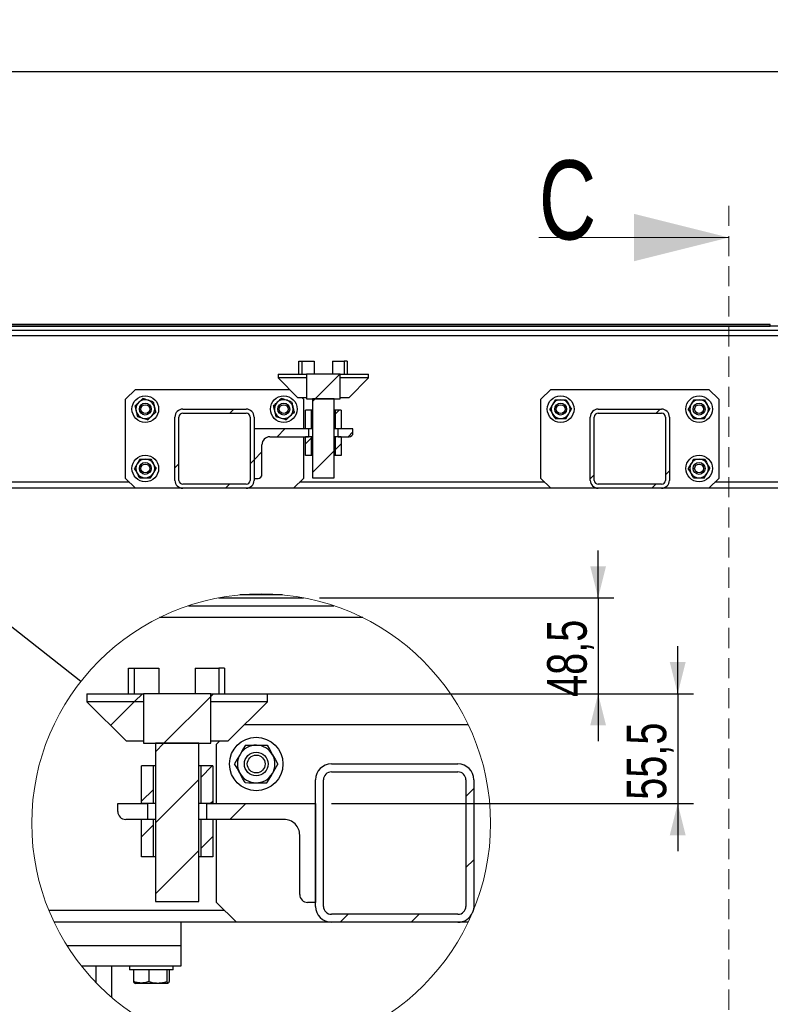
# Model space of a CAD drawing. Header units: millimetres. Extents: x 0 to 841, y 0 to 594.
# Tile 54 of 107: x 346 to 393, y 264 to 326. Entities that reach past the tile are written whole.
import ezdxf

# ---------------------------------------------------------------- set-up
doc = ezdxf.new("R2010")
doc.units = ezdxf.units.MM
doc.linetypes.add('HIDDEN', pattern=[1.905, 1.27, -0.635])
doc.layers.add('COTES', color=1, linetype='Continuous')
doc.layers.add('TRAIT-FINS', color=9, linetype='Continuous')
doc.layers.add('TRAIT-FORT', color=4, linetype='Continuous', lineweight=25)
doc.styles.add('SLDTEXTSTYLE0', font='TXT', dxfattribs={"width": 0.75})
doc.dimstyles.new('SLDDIMSTYLE0', dxfattribs={"dimtxt": 2.5, "dimasz": 2, "dimexe": 0, "dimexo": 0.0625, "dimtad": 1, "dimlfac": 16, "dimrnd": 1e-09, "dimzin": 12, "dimdsep": 46, "dimtxsty": 'SLDTEXTSTYLE0', "dimsah": 1, "dimcen": 0.09, "dimadec": 0, "dimazin": 3, "dimtfac": 1, "dimtofl": 0, "dimtmove": 0, "dimatfit": 3, "dimfxl": 1, "dimfrac": 2, "dimtolj": 1, "dimtzin": 12, "dimarcsym": 0})
doc.dimstyles.new('SLDDIMSTYLE4', dxfattribs={"dimtxt": 0.18, "dimasz": 2, "dimexe": 0, "dimexo": 0.0625, "dimgap": 0, "dimtad": 0, "dimtih": 1, "dimtoh": 1, "dimdec": 0, "dimrnd": 1e-09, "dimzin": 0, "dimdsep": 46, "dimtxsty": 'Standard', "dimblk1": 'NONE', "dimblk2": 'NONE', "dimsah": 1, "dimcen": 0.09, "dimadec": 0, "dimazin": 0, "dimtfac": 2, "dimtdec": 0, "dimtofl": 0, "dimtmove": 0, "dimatfit": 3, "dimldrblk": 'NONE', "dimfxl": 1, "dimfrac": 2, "dimtolj": 1, "dimtzin": 0, "dimarcsym": 0})
doc.dimstyles.new('SLDDIMSTYLE5', dxfattribs={"dimtxt": 2.5, "dimasz": 2, "dimexe": 0, "dimexo": 0.0625, "dimtad": 1, "dimdec": 1, "dimlfac": 8, "dimrnd": 1e-09, "dimzin": 12, "dimdsep": 46, "dimtxsty": 'SLDTEXTSTYLE0', "dimsah": 1, "dimcen": 0.09, "dimadec": 0, "dimazin": 3, "dimtfac": 1, "dimtdec": 1, "dimtmove": 0, "dimatfit": 0, "dimfxl": 1, "dimfrac": 2, "dimtolj": 1, "dimtzin": 12, "dimarcsym": 0})
pattern_1 = [(45, (0, 0), (-13.4704, 13.4704), []), (45, (4.49, 2e-323), (-13.4704, 13.4704), []), (45, (8.98, 4e-323), (-13.4704, 13.4704), []), (45, (13.47, 6e-323), (-13.4704, 13.4704), [])]

# ---------------------------------------------------------------- blocks, each defined once
blk = doc.blocks.new('_D_28')
at = {"layer": 'COTES', "color": 1, "transparency": 16777216}
for p, q in [((320.683, 306.837), (320.683, 323.556)), ((488.058, 306.837), (488.058, 323.556)), ((320.683, 322.556), (488.058, 322.556))]:
    blk.add_line(p, q, dxfattribs=at)
for points in [[(320.683, 322.556), (322.683, 322.056), (322.683, 323.056)], [(488.058, 322.556), (486.058, 323.056), (486.058, 322.056)]]:
    blk.add_solid(points, dxfattribs=at)
at = {"layer": 'COTES', "color": 1, "transparency": 16777216, "insert": (400.676, 325.778), "char_height": 2.5, "attachment_point": 1, "style": 'SLDTEXTSTYLE0'}
blk.add_mtext('2678', dxfattribs=at)
blk = doc.blocks.new('_None')
blk = doc.blocks.new('SW_HATCH_2')
at = {"layer": 'TRAIT-FINS', "color": 0}
for p, q in [((-6.033, 7.438), (-5.533, 7.937)), ((-4.168, 4.813), (-1.213, 7.767)), ((-1.213, 7.767), (-1.043, 7.937)), ((-7.539, 5.932), (-6.033, 7.438)), ((-4.713, 4.267), (-4.168, 4.813)), ((-1.838, 2.652), (-1.115, 3.375)), ((-4.713, -0.223), (-1.963, 2.527)), ((-5.588, 1.147), (-4.838, 1.897)), ((14.912, 1.442), (15.412, 1.942)), ((-1.245, 1), (-1.088, 1.157)), ((0, 0), (1, 1)), ((-5.588, -1.098), (-4.838, -0.348)), ((-1.838, -1.838), (-1.088, -1.088)), ((-4.713, -4.713), (-1.963, -1.963)), ((14.912, -3.049), (15.412, -2.549)), ((6.97, -6.5), (7.47, -6)), ((11.461, -6.5), (11.961, -6))]:
    blk.add_line(p, q, dxfattribs=at)
blk = doc.blocks.new('_D_29')
at = {"layer": 'COTES', "color": 1, "transparency": 16777216}
for p, q in [((382.615, 289.286), (382.615, 292.286)), ((364.996, 289.286), (383.615, 289.286)), ((382.615, 289.286), (382.615, 283.224)), ((359.13, 283.224), (383.615, 283.224)), ((382.615, 283.224), (382.615, 280.224))]:
    blk.add_line(p, q, dxfattribs=at)
for points in [[(382.615, 289.286), (383.115, 291.286), (382.115, 291.286)], [(382.615, 283.224), (382.115, 281.224), (383.115, 281.224)]]:
    blk.add_solid(points, dxfattribs=at)
at = {"layer": 'COTES', "color": 1, "transparency": 16777216, "insert": (379.392, 283.023), "char_height": 2.5, "attachment_point": 1, "rotation": 90, "style": 'SLDTEXTSTYLE0'}
blk.add_mtext('48,5', dxfattribs=at)
blk = doc.blocks.new('_D_30')
at = {"layer": 'COTES', "color": 1, "transparency": 16777216}
for p, q in [((387.644, 283.224), (387.644, 286.224)), ((359.13, 283.224), (388.644, 283.224)), ((387.644, 283.224), (387.644, 276.286)), ((365.755, 276.286), (388.644, 276.286)), ((387.644, 276.286), (387.644, 273.286))]:
    blk.add_line(p, q, dxfattribs=at)
for points in [[(387.644, 283.224), (388.144, 285.224), (387.144, 285.224)], [(387.644, 276.286), (387.144, 274.286), (388.144, 274.286)]]:
    blk.add_solid(points, dxfattribs=at)
at = {"layer": 'COTES', "color": 1, "transparency": 16777216, "insert": (384.421, 276.523), "char_height": 2.5, "attachment_point": 1, "rotation": 90, "style": 'SLDTEXTSTYLE0'}
blk.add_mtext('55,5', dxfattribs=at)

msp = doc.modelspace()

# ---------------------------------------------------------------- hatches: boundary and pattern name
at = {"layer": 'TRAIT-FINS'}
h = msp.add_hatch(dxfattribs=at)
h.set_pattern_fill('ANSI31', color=9, style=0)
h.paths.add_polyline_path([(364.18322, 303.43051), (362.3926, 303.43051), (362.3926, 303.18051), (364.18322, 303.18051)], flags=0)
h = msp.add_hatch(dxfattribs=at)
h.set_pattern_fill('ANSI31', color=9, style=0)
h.paths.add_polyline_path([(364.18322, 301.93051), (364.18322, 303.18051), (362.3926, 303.18051), (363.6426, 301.93051)], flags=0)
h = msp.add_hatch(dxfattribs=at)
h.set_pattern_fill('ANSI31', color=9, style=0)
h.paths.add_polyline_path([(364.18322, 301.86801), (366.30822, 301.86801), (366.30822, 303.43051), (364.18322, 303.43051)], flags=0)
h = msp.add_hatch(dxfattribs=at)
h.set_pattern_fill('ANSI31', color=9, style=0)
h.paths.add_polyline_path([(368.09885, 303.43051), (366.30822, 303.43051), (366.30822, 303.18051), (368.09885, 303.18051)], flags=0)
h = msp.add_hatch(dxfattribs=at)
h.set_pattern_fill('ANSI31', color=9, style=0)
h.paths.add_polyline_path([(366.30822, 303.18051), (366.30822, 301.93051), (366.84885, 301.93051), (368.09885, 303.18051)], flags=0)
h = msp.add_hatch(dxfattribs=at)
h.set_pattern_fill('ANSI31', color=9, style=0)
h.paths.add_polyline_path([(365.93322, 296.86801), (365.93322, 301.86801), (364.55822, 301.86801), (364.55822, 296.86801)], flags=0)
h = msp.add_hatch(dxfattribs=at)
h.set_pattern_fill('DIN 201 ACIER ET FONTE', color=9, style=0, pattern_type=2)
h.set_pattern_definition(pattern_1)
edge = h.paths.add_edge_path(flags=0)
edge.add_arc((360.37072, 296.71176), 0.5, 270, 360)
edge.add_line((360.87072, 296.71176), (360.87072, 300.71176))
edge.add_arc((360.37072, 300.71176), 0.5, 360, 450)
edge.add_line((360.37072, 301.21176), (356.37072, 301.21176))
edge.add_arc((356.37072, 300.71176), 0.5, 90, 180)
edge.add_line((355.87072, 300.71176), (355.87072, 296.71176))
edge.add_arc((356.37072, 296.71176), 0.5, 180, 270)
edge.add_line((356.37072, 296.21176), (360.37072, 296.21176))
edge = h.paths.add_edge_path(flags=0)
edge.add_line((360.62072, 300.71176), (360.62072, 296.71176))
edge.add_arc((360.37072, 296.71176), 0.25, 270, 360, ccw=False)
edge.add_line((360.37072, 296.46176), (356.37072, 296.46176))
edge.add_arc((356.37072, 296.71176), 0.25, 180, 270, ccw=False)
edge.add_line((356.12072, 296.71176), (356.12072, 300.71176))
edge.add_arc((356.37072, 300.71176), 0.25, 90, 180, ccw=False)
edge.add_line((356.37072, 300.96176), (360.37072, 300.96176))
edge.add_arc((360.37072, 300.71176), 0.25, 0, 90, ccw=False)
h = msp.add_hatch(dxfattribs=at)
h.set_pattern_fill('DIN 201 ACIER ET FONTE', color=9, style=0, pattern_type=2)
h.set_pattern_definition(pattern_1)
edge = h.paths.add_edge_path(flags=0)
edge.add_line((382.62072, 296.21176), (386.62072, 296.21176))
edge.add_arc((386.62072, 296.71176), 0.5, 270, 360)
edge.add_line((387.12072, 296.71176), (387.12072, 300.71176))
edge.add_arc((386.62072, 300.71176), 0.5, 360, 450)
edge.add_line((386.62072, 301.21176), (382.62072, 301.21176))
edge.add_arc((382.62072, 300.71176), 0.5, 90, 180)
edge.add_line((382.12072, 300.71176), (382.12072, 296.71176))
edge.add_arc((382.62072, 296.71176), 0.5, 180, 270)
edge = h.paths.add_edge_path(flags=0)
edge.add_arc((386.62072, 300.71176), 0.25, 0, 90, ccw=False)
edge.add_line((386.87072, 300.71176), (386.87072, 296.71176))
edge.add_arc((386.62072, 296.71176), 0.25, -90, 0, ccw=False)
edge.add_line((386.62072, 296.46176), (382.62072, 296.46176))
edge.add_arc((382.62072, 296.71176), 0.25, 180, 270, ccw=False)
edge.add_line((382.37072, 296.71176), (382.37072, 300.71176))
edge.add_arc((382.62072, 300.71176), 0.25, 90, 180, ccw=False)
edge.add_line((382.62072, 300.96176), (386.62072, 300.96176))
h = msp.add_hatch(dxfattribs=at)
h.set_pattern_fill('ANSI31', color=9, scale=0.5, style=0)
h.paths.add_polyline_path([(364.12072, 301.14926), (364.12072, 299.96176), (364.49572, 299.96176), (364.49572, 301.14926)], flags=0)
h = msp.add_hatch(dxfattribs=at)
h.set_pattern_fill('ANSI31', color=9, scale=0.5, style=0)
h.paths.add_polyline_path([(366.37072, 299.96176), (366.37072, 301.14926), (365.99572, 301.14926), (365.99572, 299.96176)], flags=0)
h = msp.add_hatch(dxfattribs=at)
h.set_pattern_fill('DIN 201 ACIER ET FONTE', color=9, style=0, pattern_type=2)
h.set_pattern_definition(pattern_1)
edge = h.paths.add_edge_path(flags=0)
edge.add_arc((361.87072, 298.96176), 0.5, 90, 180, ccw=False)
edge.add_line((361.87072, 299.46176), (364.30822, 299.46176))
edge.add_line((364.30822, 299.46176), (364.30822, 299.96176))
edge.add_line((364.30822, 299.96176), (360.87072, 299.96176))
edge.add_line((360.87072, 299.96176), (360.87072, 296.83676))
edge.add_line((360.87072, 296.83676), (361.12072, 296.83676))
edge.add_arc((361.12072, 297.08676), 0.25, 270, 360)
edge.add_line((361.37072, 297.08676), (361.37072, 298.96176))
h = msp.add_hatch(dxfattribs=at)
h.set_pattern_fill('DIN 201 ACIER ET FONTE', color=9, style=0, pattern_type=2)
h.set_pattern_definition(pattern_1)
edge = h.paths.add_edge_path(flags=0)
edge.add_arc((366.87072, 299.71176), 0.25, 270, 360)
edge.add_line((367.12072, 299.71176), (367.12072, 299.96176))
edge.add_line((367.12072, 299.96176), (366.18322, 299.96176))
edge.add_line((366.18322, 299.96176), (366.18322, 299.46176))
edge.add_line((366.18322, 299.46176), (366.87072, 299.46176))
h = msp.add_hatch(dxfattribs=at)
h.set_pattern_fill('ANSI31', color=9, scale=0.5, style=0)
h.paths.add_polyline_path([(364.12072, 299.46176), (364.12072, 298.27426), (364.49572, 298.27426), (364.49572, 299.46176)], flags=0)
h = msp.add_hatch(dxfattribs=at)
h.set_pattern_fill('ANSI31', color=9, scale=0.5, style=0)
h.paths.add_polyline_path([(366.37072, 298.27426), (366.37072, 299.46176), (365.99572, 299.46176), (365.99572, 298.27426)], flags=0)

# ---------------------------------------------------------------- linework, layer by layer
at = {"color": 7, "linetype": 'HIDDEN', "lineweight": 18}
msp.add_line((390.87072, 314.05551), (390.87072, 236.55551), dxfattribs=at)
at = {"color": 7, "linetype": 'Continuous', "lineweight": 18}
msp.add_line((378.87072, 312.05551), (390.87072, 312.05551), dxfattribs=at)
msp.add_circle((361.3175, 275.03721), 14.49962, dxfattribs=at)
msp.add_solid([(390.87072, 312.05551), (384.87072, 313.55551), (384.87072, 310.55551)], dxfattribs=at)
at = {"layer": 'TRAIT-FORT', "color": 4, "linetype": 'Continuous', "lineweight": 25}
for p, q in [((393.4951, 306.55551), (318.80822, 306.55551)), ((318.80822, 306.46176), (393.4951, 306.46176)), ((489.93322, 306.46176), (318.80822, 306.46176)), ((318.80822, 306.21176), (489.93322, 306.21176)), ((393.4951, 306.46176), (393.4951, 306.55551)), ((488.05822, 305.83676), (320.68322, 305.83676)), ((363.7051, 303.43051), (363.7051, 304.24301)), ((363.7051, 304.24301), (363.8926, 304.24301)), ((363.8926, 304.24301), (363.8926, 303.43051)), ((363.8926, 304.24301), (364.67385, 304.24301)), ((364.67385, 304.24301), (364.67385, 303.43051)), ((365.8176, 304.24301), (365.8176, 303.43051)), ((365.8176, 304.24301), (366.55985, 304.24301)), ((366.55985, 304.24301), (366.55985, 303.43051)), ((366.74735, 304.24301), (366.55985, 304.24301)), ((366.74735, 304.24301), (366.74735, 303.43051)), ((362.3926, 303.43051), (362.3926, 303.18051)), ((362.3926, 303.43051), (364.18322, 303.43051)), ((362.3926, 303.18051), (363.6426, 301.93051)), ((364.18322, 303.18051), (362.3926, 303.18051)), ((364.18322, 303.43051), (364.18322, 301.86801)), ((366.30822, 303.43051), (364.18322, 303.43051)), ((364.18322, 303.43051), (364.18322, 303.18051)), ((364.18322, 303.18051), (364.18322, 301.93051)), ((366.30822, 301.86801), (366.30822, 303.43051)), ((366.30822, 303.18051), (366.30822, 303.43051)), ((366.30822, 303.43051), (368.09885, 303.43051)), ((366.30822, 301.93051), (366.30822, 303.18051)), ((368.09885, 303.18051), (366.30822, 303.18051)), ((366.84885, 301.93051), (368.09885, 303.18051)), ((368.09885, 303.18051), (368.09885, 303.43051)), ((353.37072, 302.46176), (352.74572, 301.83676)), ((353.37072, 302.46176), (363.11135, 302.46176)), ((379.62072, 302.46176), (378.99572, 301.83676)), ((379.62072, 302.46176), (389.62072, 302.46176)), ((390.24572, 301.83676), (389.62072, 302.46176)), ((352.74572, 296.83676), (352.74572, 301.83676)), ((364.18322, 301.93051), (363.6426, 301.93051)), ((363.99572, 301.83676), (363.90197, 301.93051)), ((363.99572, 301.83676), (363.99572, 299.96176)), ((364.18322, 301.86801), (366.30822, 301.86801)), ((364.55822, 301.86801), (364.55822, 296.86801)), ((365.93322, 301.86801), (364.55822, 301.86801)), ((365.93322, 296.86801), (365.93322, 301.86801)), ((366.84885, 301.93051), (366.30822, 301.93051)), ((378.99572, 296.83676), (378.99572, 301.83676)), ((390.24572, 301.83676), (390.24572, 296.83676)), ((356.37072, 301.21176), (360.37072, 301.21176)), ((382.62072, 301.21176), (386.62072, 301.21176)), ((355.87072, 296.71176), (355.87072, 300.71176)), ((356.12072, 296.71176), (356.12072, 300.71176)), ((356.37072, 300.96176), (360.37072, 300.96176)), ((360.62072, 300.71176), (360.62072, 296.71176)), ((360.87072, 300.71176), (360.87072, 296.71176)), ((364.12072, 299.96176), (364.12072, 301.14926)), ((364.49572, 301.14926), (364.12072, 301.14926)), ((364.49572, 299.96176), (364.49572, 301.14926)), ((364.55822, 301.14926), (364.49572, 301.14926)), ((365.99572, 301.14926), (365.93322, 301.14926)), ((365.99572, 301.14926), (365.99572, 299.96176)), ((366.37072, 301.14926), (365.99572, 301.14926)), ((366.37072, 301.14926), (366.37072, 299.96176)), ((382.12072, 296.71176), (382.12072, 300.71176)), ((382.37072, 296.71176), (382.37072, 300.71176)), ((382.62072, 300.96176), (386.62072, 300.96176)), ((386.87072, 300.71176), (386.87072, 296.71176)), ((387.12072, 300.71176), (387.12072, 296.71176)), ((360.87072, 299.96176), (360.87072, 296.83676)), ((364.30822, 299.96176), (360.87072, 299.96176)), ((364.49572, 299.96176), (364.12072, 299.96176)), ((364.30822, 299.96176), (364.30822, 299.46176)), ((364.55822, 299.96176), (364.49572, 299.96176)), ((365.99572, 299.96176), (365.93322, 299.96176)), ((366.37072, 299.96176), (365.99572, 299.96176)), ((366.18322, 299.46176), (366.18322, 299.96176)), ((367.12072, 299.96176), (366.18322, 299.96176)), ((367.12072, 299.71176), (367.12072, 299.96176)), ((361.87072, 299.46176), (364.30822, 299.46176)), ((363.99572, 299.46176), (363.99572, 296.83676)), ((364.12072, 298.27426), (364.12072, 299.46176)), ((364.49572, 299.46176), (364.12072, 299.46176)), ((364.49572, 298.27426), (364.49572, 299.46176)), ((364.55822, 299.46176), (364.49572, 299.46176)), ((365.99572, 299.46176), (365.93322, 299.46176)), ((365.99572, 299.46176), (365.99572, 298.27426)), ((366.37072, 299.46176), (365.99572, 299.46176)), ((366.18322, 299.46176), (366.87072, 299.46176)), ((366.37072, 299.46176), (366.37072, 298.27426)), ((361.37072, 297.08676), (361.37072, 298.96176)), ((364.49572, 298.27426), (364.12072, 298.27426)), ((364.55822, 298.27426), (364.49572, 298.27426)), ((365.99572, 298.27426), (365.93322, 298.27426)), ((366.37072, 298.27426), (365.99572, 298.27426)), ((352.74572, 296.83676), (353.37072, 296.21176)), ((360.87072, 296.83676), (361.12072, 296.83676)), ((363.37072, 296.21176), (363.99572, 296.83676)), ((364.55822, 296.86801), (365.93322, 296.86801)), ((378.99572, 296.83676), (379.62072, 296.21176)), ((389.62072, 296.21176), (390.24572, 296.83676)), ((353.37072, 296.21176), (339.62072, 296.21176)), ((352.99572, 296.58676), (339.99572, 296.58676)), ((356.37072, 296.21176), (353.37072, 296.21176)), ((360.37072, 296.46176), (356.37072, 296.46176)), ((360.37072, 296.21176), (356.37072, 296.21176)), ((363.37072, 296.21176), (360.37072, 296.21176)), ((379.62072, 296.21176), (363.37072, 296.21176)), ((379.24572, 296.58676), (363.74572, 296.58676)), ((382.62072, 296.21176), (379.62072, 296.21176)), ((386.62072, 296.46176), (382.62072, 296.46176)), ((386.62072, 296.21176), (382.62072, 296.21176)), ((389.62072, 296.21176), (386.62072, 296.21176)), ((395.24572, 296.21176), (389.62072, 296.21176)), ((395.91447, 296.58676), (389.99572, 296.58676)), ((362.65822, 289.47398), (359.97677, 289.47398)), ((356.71571, 288.78648), (365.91928, 288.78648)), ((358.6386, 289.28647), (363.99639, 289.28647)), ((367.73925, 288.03648), (354.89574, 288.03648)), ((352.92374, 283.22397), (352.92374, 284.84898)), ((352.92374, 284.84898), (353.29874, 284.84898)), ((353.29874, 284.84898), (353.29874, 283.22397)), ((353.29874, 284.84898), (354.86125, 284.84898)), ((354.86125, 284.84898), (354.86125, 283.22397)), ((357.14874, 284.84898), (357.14874, 283.22397)), ((357.14874, 284.84898), (358.63325, 284.84898)), ((358.63325, 284.84898), (358.63325, 283.22397)), ((359.00826, 284.84898), (358.63325, 284.84898)), ((359.00826, 284.84898), (359.00826, 283.22397)), ((350.29875, 283.22397), (353.87999, 283.22397)), ((350.29875, 283.22397), (350.29875, 282.72398)), ((353.87999, 283.22397), (353.87999, 280.09898)), ((358.13, 283.22397), (353.87999, 283.22397)), ((353.87999, 283.22397), (353.87999, 282.72398)), ((358.13, 280.09898), (358.13, 283.22397)), ((358.13, 282.72398), (358.13, 283.22397)), ((358.13, 283.22397), (361.71125, 283.22397)), ((361.71125, 282.72398), (361.71125, 283.22397)), ((353.87999, 282.72398), (350.29875, 282.72398)), ((350.29875, 282.72398), (352.79875, 280.22398)), ((353.87999, 282.72398), (353.87999, 280.22398)), ((361.71125, 282.72398), (358.13, 282.72398)), ((358.13, 280.22398), (358.13, 282.72398)), ((359.21124, 280.22398), (361.71125, 282.72398)), ((360.27375, 281.28648), (374.40093, 281.28648)), ((353.87999, 280.22398), (352.79875, 280.22398)), ((353.87999, 280.09898), (358.13, 280.09898)), ((354.63, 280.09898), (354.63, 270.09898)), ((357.37999, 280.09898), (354.63, 280.09898)), ((357.37999, 270.09898), (357.37999, 280.09898)), ((359.21124, 280.22398), (358.13, 280.22398)), ((358.6925, 280.22398), (358.505, 280.03647)), ((358.505, 276.28647), (358.505, 280.03647)), ((365.75499, 278.78648), (373.755, 278.78648)), ((353.755, 276.28647), (353.755, 278.66148)), ((354.50499, 278.66148), (353.755, 278.66148)), ((354.50499, 276.28647), (354.50499, 278.66148)), ((354.63, 278.66148), (354.50499, 278.66148)), ((357.505, 278.66148), (357.37999, 278.66148)), ((357.505, 278.66148), (357.505, 276.28647)), ((358.255, 278.66148), (357.505, 278.66148)), ((358.255, 278.66148), (358.255, 276.28647)), ((365.75499, 278.28647), (373.755, 278.28647)), ((364.75499, 269.78648), (364.75499, 277.78648)), ((365.255, 269.78648), (365.255, 277.78648)), ((374.25499, 277.78648), (374.25499, 269.78648)), ((374.755, 277.78648), (374.755, 269.78648)), ((352.25499, 275.78648), (352.25499, 276.28647)), ((352.25499, 276.28647), (354.12999, 276.28647)), ((354.50499, 276.28647), (353.755, 276.28647)), ((354.12999, 276.28647), (354.12999, 275.28648)), ((354.63, 276.28647), (354.50499, 276.28647)), ((357.505, 276.28647), (357.37999, 276.28647)), ((358.255, 276.28647), (357.505, 276.28647)), ((357.88, 275.28648), (357.88, 276.28647)), ((357.88, 276.28647), (364.75499, 276.28647)), ((364.75499, 276.28647), (364.75499, 270.03648)), ((354.12999, 275.28648), (352.755, 275.28648)), ((353.755, 272.91148), (353.755, 275.28648)), ((354.50499, 275.28648), (353.755, 275.28648)), ((354.50499, 272.91148), (354.50499, 275.28648)), ((354.63, 275.28648), (354.50499, 275.28648)), ((357.505, 275.28648), (357.37999, 275.28648)), ((357.505, 275.28648), (357.505, 272.91148)), ((358.255, 275.28648), (357.505, 275.28648)), ((362.75499, 275.28648), (357.88, 275.28648)), ((358.255, 275.28648), (358.255, 272.91148)), ((358.505, 270.03648), (358.505, 275.28648)), ((363.75499, 270.53648), (363.75499, 274.28648)), ((354.50499, 272.91148), (353.755, 272.91148)), ((354.63, 272.91148), (354.50499, 272.91148)), ((357.505, 272.91148), (357.37999, 272.91148)), ((358.255, 272.91148), (357.505, 272.91148)), ((354.63, 270.09898), (357.37999, 270.09898)), ((359.00499, 269.53648), (347.9015, 269.53648)), ((358.505, 270.03648), (359.755, 268.78648)), ((364.75499, 270.03648), (364.255, 270.03648)), ((373.755, 269.28648), (365.75499, 269.28648)), ((359.755, 268.78648), (348.23405, 268.78648)), ((356.255, 267.28647), (356.255, 268.78648)), ((365.75499, 268.78648), (359.755, 268.78648)), ((373.755, 268.78648), (365.75499, 268.78648)), ((374.40093, 268.78648), (373.755, 268.78648)), ((356.255, 267.28647), (349.06285, 267.28647)), ((356.255, 266.03648), (356.255, 267.28647)), ((349.94917, 266.03648), (356.255, 266.03648)), ((350.88, 264.9718), (350.88, 266.03648)), ((351.88, 264.02863), (351.88, 266.03648)), ((353.00499, 266.03648), (353.00499, 265.78648)), ((355.75499, 265.78648), (353.00499, 265.78648)), ((353.24987, 265.78648), (353.24987, 265.03705)), ((354.22848, 265.78648), (354.22848, 265.03705)), ((355.3586, 265.78648), (355.3586, 265.03705)), ((355.51012, 265.78648), (355.51012, 265.03705)), ((355.75499, 265.78648), (355.75499, 266.03648)), ((353.30931, 264.94688), (353.37062, 264.91148)), ((355.38937, 264.91148), (353.37062, 264.91148)), ((355.38937, 264.91148), (355.45069, 264.94688))]:
    msp.add_line(p, q, dxfattribs=at)
at = {"layer": 'TRAIT-FORT', "color": 4, "linetype": 'Continuous', "lineweight": 25, "flags": 128}
for points in [[(359.98391, 279.39272), (359.80197, 279.08629), (359.6339, 278.8032)], [(360.33392, 279.98225), (360.18801, 279.7365), (360.02785, 279.46675), (359.98391, 279.39272)], [(360.33392, 279.98225), (360.57769, 279.97927), (360.79224, 279.97666), (361.01948, 279.97389)], [(361.01948, 279.97389), (361.05408, 279.97347), (361.30306, 279.97043), (361.55066, 279.96741), (361.70502, 279.96553)], [(361.70502, 279.96553), (361.8449, 279.7163), (361.99843, 279.44273), (362.04057, 279.36764)], [(359.96943, 278.20531), (359.79502, 278.51609), (359.6339, 278.8032)], [(362.02608, 278.18023), (362.20803, 278.48666), (362.3761, 278.76976)], [(362.04057, 279.36764), (362.21497, 279.05686), (362.3761, 278.76976)], [(360.30497, 277.60742), (360.16509, 277.85665), (360.01157, 278.13023), (359.96943, 278.20531)], [(361.67607, 277.59071), (361.82197, 277.83645), (361.98213, 278.1062), (362.02608, 278.18023)], [(360.30497, 277.60742), (360.54874, 277.60445), (360.76327, 277.60183), (360.99051, 277.59907)], [(360.99051, 277.59907), (361.02513, 277.59864), (361.2741, 277.5956), (361.52171, 277.59259), (361.67607, 277.59071)], [(374.755, 269.78648), (374.73578, 269.59139), (374.68025, 269.40839)]]:
    msp.add_lwpolyline(points, dxfattribs=at)
at = {"layer": 'TRAIT-FORT', "color": 4, "linetype": 'Continuous', "lineweight": 25}
for centre, radius in [((353.99572, 301.21176), 0.84375), ((362.74572, 301.21176), 0.84375), ((380.24572, 301.21176), 0.84375), ((388.99572, 301.21176), 0.84375), ((353.99572, 301.21176), 0.375), ((353.99572, 301.21176), 0.28125), ((362.74572, 301.21176), 0.375), ((362.74572, 301.21176), 0.28125), ((380.24572, 301.21176), 0.375), ((380.24572, 301.21176), 0.28125), ((388.99572, 301.21176), 0.375), ((388.99572, 301.21176), 0.28125), ((353.99572, 297.46176), 0.84375), ((388.99572, 297.46176), 0.84375), ((353.99572, 297.46176), 0.375), ((353.99572, 297.46176), 0.28125), ((388.99572, 297.46176), 0.375), ((388.99572, 297.46176), 0.28125), ((361.00499, 278.78648), 1.6875), ((361.005, 278.78648), 0.75), ((361.005, 278.78648), 0.5625)]:
    msp.add_circle(centre, radius, dxfattribs=at)
for centre, radius, start, end in [((353.99572, 301.21176), 0.59375, 73.3690353, 133.3690353), ((362.74572, 301.21176), 0.59375, 73.3690353, 133.3690353), ((380.24572, 301.21176), 0.59375, 90, 150), ((380.24572, 301.21176), 0.59375, 30, 90), ((388.99572, 301.21176), 0.59375, 90, 150), ((388.99572, 301.21176), 0.59375, 30, 90), ((353.99572, 301.21176), 0.59375, 133.3690353, 193.3690353), ((353.99572, 301.21176), 0.59375, 13.3690353, 73.3690353), ((353.99572, 301.21176), 0.59375, 313.3690353, 13.3690353), ((356.37072, 300.71176), 0.5, 90, 180), ((360.37072, 300.71176), 0.5, 360, 90), ((362.74572, 301.21176), 0.59375, 133.3690353, 193.3690353), ((362.74572, 301.21176), 0.59375, 13.3690353, 73.3690353), ((362.74572, 301.21176), 0.59375, 313.3690353, 13.3690353), ((380.24572, 301.21176), 0.59375, 150, 210), ((380.24572, 301.21176), 0.59375, 330, 30), ((382.62072, 300.71176), 0.5, 90, 180), ((386.62072, 300.71176), 0.5, 360, 90), ((388.99572, 301.21176), 0.59375, 150, 210), ((388.99572, 301.21176), 0.59375, 330, 30), ((353.99572, 301.21176), 0.59375, 193.3690353, 253.3690353), ((353.99572, 301.21176), 0.59375, 253.3690353, 313.3690353), ((356.37072, 300.71176), 0.25, 90, 180), ((360.37072, 300.71176), 0.25, 360, 90), ((362.74572, 301.21176), 0.59375, 193.3690353, 253.3690353), ((362.74572, 301.21176), 0.59375, 253.3690353, 313.3690353), ((380.24572, 301.21176), 0.59375, 210, 270), ((380.24572, 301.21176), 0.59375, 270, 330), ((382.62072, 300.71176), 0.25, 90, 180), ((386.62072, 300.71176), 0.25, 0, 90), ((388.99572, 301.21176), 0.59375, 210, 270), ((388.99572, 301.21176), 0.59375, 270, 330), ((361.87072, 298.96176), 0.5, 90, 180), ((366.87072, 299.71176), 0.25, 270, 0), ((353.99572, 297.46176), 0.59375, 89.3014391, 149.3014391), ((353.99572, 297.46176), 0.59375, 29.3014391, 89.3014391), ((388.99572, 297.46176), 0.59375, 89.3014391, 149.3014391), ((388.99572, 297.46176), 0.59375, 29.3014391, 89.3014391), ((353.99572, 297.46176), 0.59375, 149.3014391, 209.3014391), ((353.99572, 297.46176), 0.59375, 329.3014391, 29.3014391), ((388.99572, 297.46176), 0.59375, 149.3014391, 209.3014391), ((388.99572, 297.46176), 0.59375, 329.3014391, 29.3014391), ((353.99572, 297.46176), 0.59375, 209.3014391, 269.3014391), ((353.99572, 297.46176), 0.59375, 269.3014391, 329.3014391), ((361.12072, 297.08676), 0.25, 270, 360), ((388.99572, 297.46176), 0.59375, 209.3014391, 269.3014391), ((388.99572, 297.46176), 0.59375, 269.3014391, 329.3014391), ((356.37072, 296.71176), 0.5, 180, 270), ((356.37072, 296.71176), 0.25, 180, 270), ((360.37072, 296.71176), 0.5, 270, 360), ((360.37072, 296.71176), 0.25, 270, 360), ((382.62072, 296.71176), 0.5, 180, 270), ((382.62072, 296.71176), 0.25, 180, 270), ((386.62072, 296.71176), 0.5, 270, 360), ((386.62072, 296.71176), 0.25, 270, 0), ((361.00498, 278.78647), 1.18749, 149.3007898, 209.3015014), ((361.00498, 278.78651), 1.18746, 89.300199, 149.3025141), ((361.00499, 278.78646), 1.18752, 29.3019896, 89.3008836), ((361.00501, 278.78648), 1.18749, 329.3007898, 29.3015014), ((365.755, 277.78647), 1.00001, 90.0003031, 179.9994835), ((373.75499, 277.78647), 1.00001, 0.0005165, 89.9996969), ((361.005, 278.78649), 1.18752, 209.3019896, 269.3008836), ((361.00499, 278.78649), 1.18751, 269.3015122, 329.301201), ((365.75498, 277.7865), 0.49998, 89.9978775, 180.0025494), ((373.75499, 277.78647), 0.5, 0.0003656, 89.9992075), ((352.75499, 275.78648), 0.5, 179.9999387, 270.000915), ((362.75501, 274.28649), 0.99998, 359.9990591, 90.0011544), ((364.25499, 270.53648), 0.5, 179.9999387, 270.000915), ((365.75499, 269.78648), 1, 180.0001522, 270.0000613), ((365.75498, 269.78646), 0.49998, 179.9977525, 270.0013937), ((373.75498, 269.78648), 0.50001, 270.0015213, 359.9993325), ((373.75549, 269.78486), 0.99838, 269.9713701, 337.2630053)]:
    msp.add_arc(centre, radius, start, end, dxfattribs=at)
for points, knots in [([(353.588, 301.64338), (353.63184, 301.6848), (353.71883, 301.76697), (353.79795, 301.84171), (353.83719, 301.87878)], [0, 0, 0, 0, 0.50400004, 1, 1, 1, 1]), ([(354.16566, 301.78067), (354.10787, 301.79793), (353.9932, 301.83218), (353.88892, 301.86333), (353.83719, 301.87878)], [0, 0, 0, 0, 0.50400004, 1, 1, 1, 1]), ([(362.338, 301.64338), (362.38184, 301.6848), (362.46883, 301.76697), (362.54795, 301.84171), (362.58719, 301.87878)], [0, 0, 0, 0, 0.50400004, 1, 1, 1, 1]), ([(362.91566, 301.78067), (362.85787, 301.79793), (362.7432, 301.83218), (362.63892, 301.86333), (362.58719, 301.87878)], [0, 0, 0, 0, 0.50400004, 1, 1, 1, 1]), ([(379.90292, 301.80551), (379.87945, 301.76486), (379.83171, 301.68217), (379.77252, 301.57966), (379.7387, 301.52106), (379.73152, 301.50863)], [0, 0, 0, 0, 0.43238505, 0.87955391, 1, 1, 1, 1]), ([(379.90292, 301.80551), (379.94306, 301.80551), (380.01686, 301.80551), (380.13249, 301.80551), (380.20764, 301.80551), (380.24572, 301.80551)], [0, 0, 0, 0, 0.3704571, 0.68101816, 1, 1, 1, 1]), ([(380.24572, 301.80551), (380.25149, 301.80551), (380.29912, 301.80551), (380.38992, 301.80551), (380.49827, 301.80551), (380.56298, 301.80551), (380.58852, 301.80551)], [0, 0, 0, 0, 0.04836864, 0.39932986, 0.76296469, 1, 1, 1, 1]), ([(380.58852, 301.80551), (380.61199, 301.76486), (380.65973, 301.68217), (380.71892, 301.57966), (380.75274, 301.52106), (380.75992, 301.50863)], [0, 0, 0, 0, 0.43238505, 0.87955391, 1, 1, 1, 1]), ([(388.65292, 301.80551), (388.62945, 301.76486), (388.58171, 301.68217), (388.52252, 301.57966), (388.4887, 301.52106), (388.48152, 301.50863)], [0, 0, 0, 0, 0.43238505, 0.87955391, 1, 1, 1, 1]), ([(388.65292, 301.80551), (388.69306, 301.80551), (388.76686, 301.80551), (388.88249, 301.80551), (388.95764, 301.80551), (388.99572, 301.80551)], [0, 0, 0, 0, 0.3704571, 0.68101816, 1, 1, 1, 1]), ([(388.99572, 301.80551), (389.00149, 301.80551), (389.04912, 301.80551), (389.13992, 301.80551), (389.24827, 301.80551), (389.31298, 301.80551), (389.33852, 301.80551)], [0, 0, 0, 0, 0.04836864, 0.39932986, 0.76296469, 1, 1, 1, 1]), ([(389.33852, 301.80551), (389.36199, 301.76486), (389.40973, 301.68217), (389.46892, 301.57966), (389.50274, 301.52106), (389.50992, 301.50863)], [0, 0, 0, 0, 0.43238505, 0.87955391, 1, 1, 1, 1]), ([(353.3388, 301.40798), (353.37292, 301.44021), (353.44233, 301.50578), (353.52838, 301.58706), (353.57756, 301.63352), (353.588, 301.64338)], [0, 0, 0, 0, 0.43238505, 0.87955391, 1, 1, 1, 1]), ([(353.3388, 301.40798), (353.34808, 301.36893), (353.36514, 301.29713), (353.39188, 301.18463), (353.40926, 301.11151), (353.41806, 301.07447)], [0, 0, 0, 0, 0.3704571, 0.68101816, 1, 1, 1, 1]), ([(354.49412, 301.68256), (354.44914, 301.69599), (354.35766, 301.72332), (354.24424, 301.7572), (354.17941, 301.77656), (354.16566, 301.78067)], [0, 0, 0, 0, 0.43238505, 0.87955391, 1, 1, 1, 1]), ([(354.49412, 301.68256), (354.5034, 301.6435), (354.52046, 301.57171), (354.5472, 301.4592), (354.56458, 301.38609), (354.57338, 301.34904)], [0, 0, 0, 0, 0.3704571, 0.68101816, 1, 1, 1, 1]), ([(354.57338, 301.34904), (354.57471, 301.34343), (354.58573, 301.2971), (354.60672, 301.20875), (354.63177, 301.10334), (354.64674, 301.04038), (354.65264, 301.01553)], [0, 0, 0, 0, 0.04836864, 0.39932986, 0.76296469, 1, 1, 1, 1]), ([(362.0888, 301.40798), (362.12292, 301.44021), (362.19233, 301.50578), (362.27838, 301.58706), (362.32756, 301.63352), (362.338, 301.64338)], [0, 0, 0, 0, 0.43238505, 0.87955391, 1, 1, 1, 1]), ([(362.0888, 301.40798), (362.09808, 301.36893), (362.11514, 301.29713), (362.14188, 301.18463), (362.15926, 301.11151), (362.16806, 301.07447)], [0, 0, 0, 0, 0.3704571, 0.68101816, 1, 1, 1, 1]), ([(363.24412, 301.68256), (363.19914, 301.69599), (363.10766, 301.72332), (362.99424, 301.7572), (362.92941, 301.77656), (362.91566, 301.78067)], [0, 0, 0, 0, 0.43238505, 0.87955391, 1, 1, 1, 1]), ([(363.24412, 301.68256), (363.2534, 301.6435), (363.27046, 301.57171), (363.2972, 301.4592), (363.31458, 301.38609), (363.32338, 301.34904)], [0, 0, 0, 0, 0.3704571, 0.68101816, 1, 1, 1, 1]), ([(363.32338, 301.34904), (363.32471, 301.34343), (363.33573, 301.2971), (363.35672, 301.20875), (363.38177, 301.10334), (363.39674, 301.04038), (363.40264, 301.01553)], [0, 0, 0, 0, 0.04836864, 0.39932986, 0.76296469, 1, 1, 1, 1]), ([(379.73152, 301.50863), (379.70136, 301.4564), (379.64153, 301.35276), (379.58711, 301.25851), (379.56012, 301.21176)], [0, 0, 0, 0, 0.50400004, 1, 1, 1, 1]), ([(379.73152, 300.91488), (379.70136, 300.96711), (379.64153, 301.07075), (379.58711, 301.16501), (379.56012, 301.21176)], [0, 0, 0, 0, 0.50400004, 1, 1, 1, 1]), ([(380.75992, 301.50863), (380.79008, 301.4564), (380.84991, 301.35276), (380.90433, 301.25851), (380.93132, 301.21176)], [0, 0, 0, 0, 0.50400004, 1, 1, 1, 1]), ([(380.75992, 300.91488), (380.79008, 300.96711), (380.84991, 301.07075), (380.90433, 301.16501), (380.93132, 301.21176)], [0, 0, 0, 0, 0.50400004, 1, 1, 1, 1]), ([(388.48152, 301.50863), (388.45136, 301.4564), (388.39153, 301.35276), (388.33711, 301.25851), (388.31012, 301.21176)], [0, 0, 0, 0, 0.50400004, 1, 1, 1, 1]), ([(388.48152, 300.91488), (388.45136, 300.96711), (388.39153, 301.07075), (388.33711, 301.16501), (388.31012, 301.21176)], [0, 0, 0, 0, 0.50400004, 1, 1, 1, 1]), ([(389.50992, 301.50863), (389.54008, 301.4564), (389.59991, 301.35276), (389.65433, 301.25851), (389.68132, 301.21176)], [0, 0, 0, 0, 0.50400004, 1, 1, 1, 1]), ([(389.50992, 300.91488), (389.54008, 300.96711), (389.59991, 301.07075), (389.65433, 301.16501), (389.68132, 301.21176)], [0, 0, 0, 0, 0.50400004, 1, 1, 1, 1]), ([(353.41806, 301.07447), (353.41939, 301.06886), (353.43041, 301.02252), (353.4514, 300.93418), (353.47645, 300.82877), (353.49142, 300.7658), (353.49732, 300.74096)], [0, 0, 0, 0, 0.04836864, 0.399329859, 0.762964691, 1, 1, 1, 1]), ([(353.49732, 300.74096), (353.5423, 300.72752), (353.63378, 300.7002), (353.7472, 300.66632), (353.81203, 300.64695), (353.82579, 300.64284)], [0, 0, 0, 0, 0.43238505, 0.87955391, 1, 1, 1, 1]), ([(353.82579, 300.64284), (353.88358, 300.62558), (353.99824, 300.59133), (354.10252, 300.56018), (354.15425, 300.54473)], [0, 0, 0, 0, 0.50400004, 1, 1, 1, 1]), ([(354.40345, 300.78013), (354.3596, 300.73872), (354.27261, 300.65654), (354.19349, 300.5818), (354.15425, 300.54473)], [0, 0, 0, 0, 0.50400004, 1, 1, 1, 1]), ([(354.65264, 301.01553), (354.61852, 300.9833), (354.54912, 300.91774), (354.46306, 300.83645), (354.41388, 300.78999), (354.40345, 300.78013)], [0, 0, 0, 0, 0.43238505, 0.87955391, 1, 1, 1, 1]), ([(362.16806, 301.07447), (362.16939, 301.06886), (362.18041, 301.02252), (362.2014, 300.93418), (362.22645, 300.82877), (362.24142, 300.7658), (362.24732, 300.74096)], [0, 0, 0, 0, 0.04836864, 0.399329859, 0.762964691, 1, 1, 1, 1]), ([(362.24732, 300.74096), (362.2923, 300.72752), (362.38378, 300.7002), (362.4972, 300.66632), (362.56203, 300.64695), (362.57579, 300.64284)], [0, 0, 0, 0, 0.43238505, 0.87955391, 1, 1, 1, 1]), ([(362.57579, 300.64284), (362.63358, 300.62558), (362.74824, 300.59133), (362.85252, 300.56018), (362.90425, 300.54473)], [0, 0, 0, 0, 0.50400004, 1, 1, 1, 1]), ([(363.15345, 300.78013), (363.1096, 300.73872), (363.02261, 300.65654), (362.94349, 300.5818), (362.90425, 300.54473)], [0, 0, 0, 0, 0.50400004, 1, 1, 1, 1]), ([(363.40264, 301.01553), (363.36852, 300.9833), (363.29912, 300.91774), (363.21306, 300.83645), (363.16388, 300.78999), (363.15345, 300.78013)], [0, 0, 0, 0, 0.43238505, 0.87955391, 1, 1, 1, 1]), ([(379.90292, 300.61801), (379.87945, 300.65866), (379.83171, 300.74134), (379.77252, 300.84386), (379.7387, 300.90245), (379.73152, 300.91488)], [0, 0, 0, 0, 0.43238505, 0.87955391, 1, 1, 1, 1]), ([(379.90292, 300.61801), (379.94306, 300.61801), (380.01686, 300.61801), (380.13249, 300.61801), (380.20764, 300.61801), (380.24572, 300.61801)], [0, 0, 0, 0, 0.3704571, 0.68101816, 1, 1, 1, 1]), ([(380.24572, 300.61801), (380.25149, 300.61801), (380.29912, 300.61801), (380.38992, 300.61801), (380.49827, 300.61801), (380.56298, 300.61801), (380.58852, 300.61801)], [0, 0, 0, 0, 0.04836864, 0.39932986, 0.76296469, 1, 1, 1, 1]), ([(380.58852, 300.61801), (380.61199, 300.65866), (380.65973, 300.74134), (380.71892, 300.84386), (380.75274, 300.90245), (380.75992, 300.91488)], [0, 0, 0, 0, 0.432385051, 0.879553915, 1, 1, 1, 1]), ([(388.65292, 300.61801), (388.62945, 300.65866), (388.58171, 300.74134), (388.52252, 300.84386), (388.4887, 300.90245), (388.48152, 300.91488)], [0, 0, 0, 0, 0.43238505, 0.87955391, 1, 1, 1, 1]), ([(388.65292, 300.61801), (388.69306, 300.61801), (388.76686, 300.61801), (388.88249, 300.61801), (388.95764, 300.61801), (388.99572, 300.61801)], [0, 0, 0, 0, 0.3704571, 0.68101816, 1, 1, 1, 1]), ([(388.99572, 300.61801), (389.00149, 300.61801), (389.04912, 300.61801), (389.13992, 300.61801), (389.24827, 300.61801), (389.31298, 300.61801), (389.33852, 300.61801)], [0, 0, 0, 0, 0.04836864, 0.39932986, 0.76296469, 1, 1, 1, 1]), ([(389.33852, 300.61801), (389.36199, 300.65866), (389.40973, 300.74134), (389.46892, 300.84386), (389.50274, 300.90245), (389.50992, 300.91488)], [0, 0, 0, 0, 0.432385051, 0.879553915, 1, 1, 1, 1]), ([(353.66018, 298.05964), (353.63622, 298.01928), (353.58748, 297.93718), (353.52704, 297.8354), (353.4925, 297.77722), (353.48518, 297.76488)], [0, 0, 0, 0, 0.43238505, 0.87955391, 1, 1, 1, 1]), ([(353.66018, 298.05964), (353.70032, 298.05915), (353.77411, 298.05825), (353.88974, 298.05684), (353.96488, 298.05593), (354.00296, 298.05546)], [0, 0, 0, 0, 0.3704571, 0.68101816, 1, 1, 1, 1]), ([(354.00296, 298.05546), (354.00873, 298.05539), (354.05635, 298.05481), (354.14715, 298.0537), (354.25549, 298.05238), (354.3202, 298.05159), (354.34574, 298.05128)], [0, 0, 0, 0, 0.04836864, 0.39932986, 0.76296469, 1, 1, 1, 1]), ([(388.66018, 298.05964), (388.63622, 298.01928), (388.58748, 297.93718), (388.52704, 297.8354), (388.4925, 297.77722), (388.48518, 297.76488)], [0, 0, 0, 0, 0.43238505, 0.87955391, 1, 1, 1, 1]), ([(388.66018, 298.05964), (388.70032, 298.05915), (388.77411, 298.05825), (388.88974, 298.05684), (388.96488, 298.05593), (389.00296, 298.05546)], [0, 0, 0, 0, 0.3704571, 0.68101816, 1, 1, 1, 1]), ([(389.00296, 298.05546), (389.00873, 298.05539), (389.05635, 298.05481), (389.14715, 298.0537), (389.25549, 298.05238), (389.3202, 298.05159), (389.34574, 298.05128)], [0, 0, 0, 0, 0.04836864, 0.39932986, 0.76296469, 1, 1, 1, 1]), ([(353.48518, 297.76488), (353.45438, 297.71302), (353.39329, 297.61012), (353.33773, 297.51653), (353.31017, 297.47012)], [0, 0, 0, 0, 0.50400004, 1, 1, 1, 1]), ([(353.47794, 297.17117), (353.44842, 297.22377), (353.38985, 297.32813), (353.33659, 297.42304), (353.31017, 297.47012)], [0, 0, 0, 0, 0.50400004, 1, 1, 1, 1]), ([(354.34574, 298.05128), (354.36871, 298.01035), (354.41543, 297.92709), (354.47337, 297.82386), (354.50648, 297.76486), (354.5135, 297.75234)], [0, 0, 0, 0, 0.432385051, 0.879553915, 1, 1, 1, 1]), ([(354.50627, 297.15863), (354.53706, 297.2105), (354.59815, 297.31339), (354.65371, 297.40698), (354.68127, 297.4534)], [0, 0, 0, 0, 0.50400004, 1, 1, 1, 1]), ([(354.5135, 297.75234), (354.54302, 297.69974), (354.60159, 297.59539), (354.65485, 297.50047), (354.68127, 297.4534)], [0, 0, 0, 0, 0.50400004, 1, 1, 1, 1]), ([(388.48518, 297.76488), (388.45438, 297.71302), (388.39329, 297.61012), (388.33773, 297.51653), (388.31017, 297.47012)], [0, 0, 0, 0, 0.50400004, 1, 1, 1, 1]), ([(388.47794, 297.17117), (388.44842, 297.22377), (388.38985, 297.32813), (388.33659, 297.42304), (388.31017, 297.47012)], [0, 0, 0, 0, 0.50400004, 1, 1, 1, 1]), ([(389.34574, 298.05128), (389.36871, 298.01035), (389.41543, 297.92709), (389.47337, 297.82386), (389.50648, 297.76486), (389.5135, 297.75234)], [0, 0, 0, 0, 0.432385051, 0.879553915, 1, 1, 1, 1]), ([(389.50627, 297.15863), (389.53706, 297.2105), (389.59815, 297.31339), (389.65371, 297.40698), (389.68127, 297.4534)], [0, 0, 0, 0, 0.50400004, 1, 1, 1, 1]), ([(389.5135, 297.75234), (389.54302, 297.69974), (389.60159, 297.59539), (389.65485, 297.50047), (389.68127, 297.4534)], [0, 0, 0, 0, 0.50400004, 1, 1, 1, 1]), ([(353.64571, 296.87223), (353.62273, 296.91316), (353.57601, 296.99642), (353.51807, 297.09965), (353.48496, 297.15865), (353.47794, 297.17117)], [0, 0, 0, 0, 0.432385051, 0.879553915, 1, 1, 1, 1]), ([(353.64571, 296.87223), (353.68584, 296.87174), (353.75963, 296.87084), (353.87526, 296.86943), (353.95041, 296.86852), (353.98848, 296.86805)], [0, 0, 0, 0, 0.3704571, 0.68101816, 1, 1, 1, 1]), ([(353.98848, 296.86805), (353.99425, 296.86798), (354.04187, 296.8674), (354.13267, 296.86629), (354.24101, 296.86497), (354.30572, 296.86418), (354.33126, 296.86387)], [0, 0, 0, 0, 0.04836864, 0.39932986, 0.76296469, 1, 1, 1, 1]), ([(354.33126, 296.86387), (354.35522, 296.90423), (354.40396, 296.98633), (354.4644, 297.08811), (354.49894, 297.14629), (354.50627, 297.15863)], [0, 0, 0, 0, 0.43238505, 0.87955391, 1, 1, 1, 1]), ([(388.64571, 296.87223), (388.62273, 296.91316), (388.57601, 296.99642), (388.51807, 297.09965), (388.48496, 297.15865), (388.47794, 297.17117)], [0, 0, 0, 0, 0.432385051, 0.879553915, 1, 1, 1, 1]), ([(388.64571, 296.87223), (388.68584, 296.87174), (388.75963, 296.87084), (388.87526, 296.86943), (388.95041, 296.86852), (388.98848, 296.86805)], [0, 0, 0, 0, 0.3704571, 0.68101816, 1, 1, 1, 1]), ([(388.98848, 296.86805), (388.99425, 296.86798), (389.04187, 296.8674), (389.13267, 296.86629), (389.24101, 296.86497), (389.30572, 296.86418), (389.33126, 296.86387)], [0, 0, 0, 0, 0.04836864, 0.39932986, 0.76296469, 1, 1, 1, 1]), ([(389.33126, 296.86387), (389.35522, 296.90423), (389.40396, 296.98633), (389.4644, 297.08811), (389.49894, 297.14629), (389.50627, 297.15863)], [0, 0, 0, 0, 0.43238505, 0.87955391, 1, 1, 1, 1]), ([(353.24987, 265.03705), (353.26132, 264.99143), (353.27292, 264.94522), (353.30898, 264.94767), (353.30944, 264.9477)], [0, 0, 0, 0, 0.9872909, 1, 1, 1, 1]), ([(354.22848, 265.03705), (354.14383, 265.00966), (353.97375, 264.95463), (353.7172, 264.93381), (353.47268, 264.96408), (353.32488, 265.01248), (353.24987, 265.03705)], [0, 0, 0, 0, 0.26607455, 0.53461418, 0.7638126, 1, 1, 1, 1]), ([(354.22848, 265.03705), (354.32647, 265.00964), (354.52417, 264.95435), (354.81875, 264.93391), (355.1001, 264.96382), (355.2718, 265.01246), (355.3586, 265.03705)], [0, 0, 0, 0, 0.26506705, 0.53484232, 0.76486259, 1, 1, 1, 1]), ([(355.3586, 265.03705), (355.37096, 264.99711), (355.38781, 264.94264), (355.46969, 264.94563), (355.49064, 264.99582), (355.50503, 265.02628), (355.51012, 265.03705)], [0, 0, 0, 0, 0.42917732, 0.58526174, 0.85343435, 1, 1, 1, 1])]:
    msp.add_open_spline(points, degree=3, knots=knots, dxfattribs=at)

# ---------------------------------------------------------------- block references
at = {"layer": 'TRAIT-FINS', "color": 9}
msp.add_blockref('SW_HATCH_2', (359.34303, 275.28648), dxfattribs=at)

# ---------------------------------------------------------------- texts
at = {"color": 7, "linetype": 'Continuous', "insert": (378.87072, 316.93484), "char_height": 5, "attachment_point": 1, "style": 'SLDTEXTSTYLE0'}
msp.add_mtext('C', dxfattribs=at)

# ---------------------------------------------------------------- dimensions: what is measured, and where the dimension line sits
at = {"layer": 'COTES', "color": 1}
dim = msp.add_linear_dim(base=(488.05822, 322.55551), p1=(320.68322, 305.83676), p2=(488.05822, 305.83676), dimstyle='SLDDIMSTYLE0', dxfattribs=at)
dim.commit()
dim.dimension.update_dxf_attribs({"geometry": '_D_28', "text_midpoint": (404.37072, 322.55551), "dimtype": 160})
for base, p1, p2, picture, middle in [((382.6149, 283.22398), (363.99639, 289.28648), (358.12999, 283.22398), '_D_29', (382.6149, 286.25523)), ((387.64403, 276.28648), (358.12999, 283.22398), (364.75499, 276.28648), '_D_30', (387.64403, 279.75523))]:
    dim = msp.add_linear_dim(base=base, p1=p1, p2=p2, angle=90, dimstyle='SLDDIMSTYLE5', dxfattribs=at)
    dim.commit()
    dim.dimension.update_dxf_attribs({"geometry": picture, "text_midpoint": middle, "dimtype": 160})

# ---------------------------------------------------------------- leaders
at = {"color": 7, "linetype": 'Continuous', "lineweight": 18, "has_arrowhead": 0}
msp.add_leader([(349.91788, 283.99682), (336.10178, 294.85658)], dimstyle='SLDDIMSTYLE4', dxfattribs=at)

doc.saveas('drawing.dxf')
